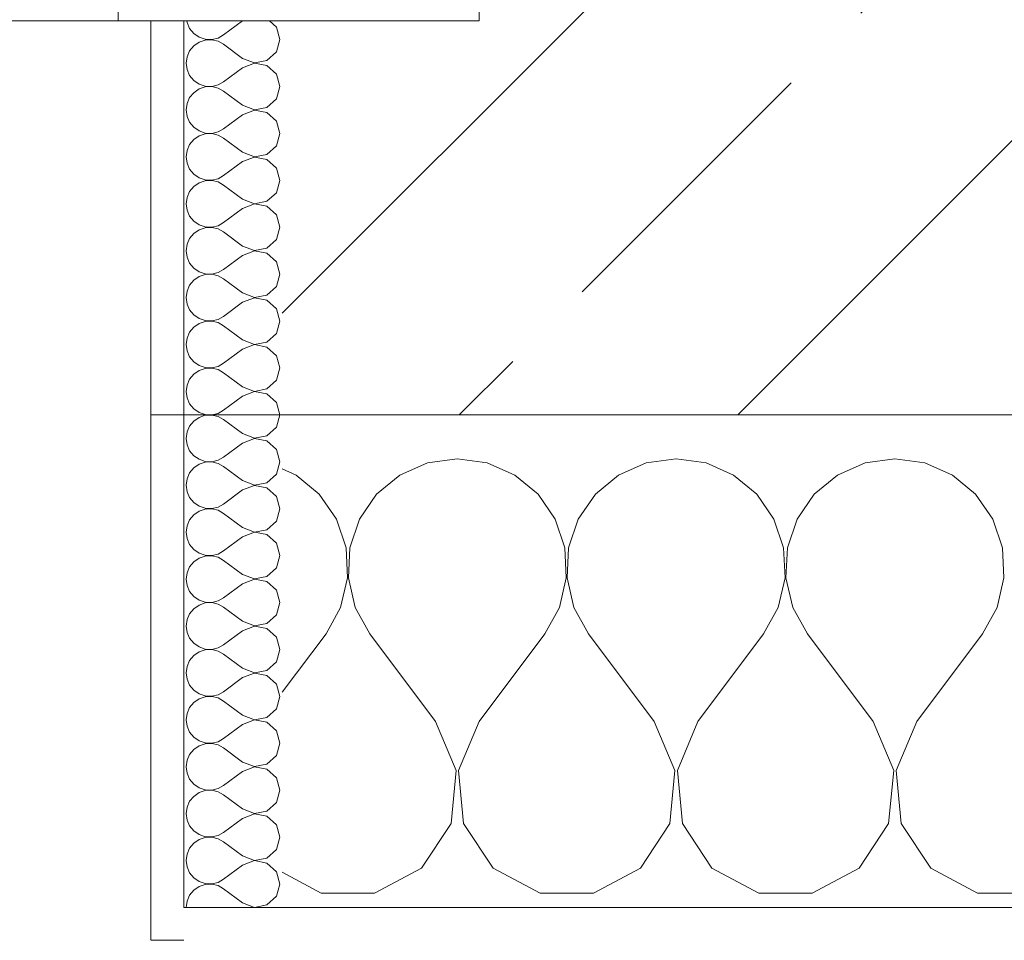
# Model space of a CAD drawing. Header units: metres. Extents: x -3.6 to 84.5, y -11 to 16.8.
# Tile 215 of 256: x 32.2 to 32.5, y -0.155 to 0.125. Entities that reach past the tile are written whole.
import ezdxf

# ---------------------------------------------------------------- set-up
doc = ezdxf.new("R2010")
doc.units = ezdxf.units.M
doc.header["$MEASUREMENT"] = 0
doc.linetypes.add('Wipeout_Contour', pattern=[1, 0, -1])
for name, color, linetype in [('152 - Bemaßung_ Beschriftung.Ausbau', 7, 'Continuous'), ('603 - Struktur.Bodenplatte_ Decke Roh', 7, 'Continuous'), ('604 - Struktur.Wand Aussen', 7, 'Continuous')]:
    doc.layers.add(name, color=color, linetype=linetype)
doc.styles.add('ERSTELLTER_STIL_2', font='txt')
doc.dimstyles.new('ERSTELLTER_STIL__1', dxfattribs={"dimtxt": 0.1, "dimasz": 0.0532, "dimexe": 0.18, "dimexo": 0.0625, "dimgap": 0, "dimtad": 1, "dimzin": 0, "dimdsep": 46, "dimtxsty": 'ERSTELLTER_STIL_2', "dimblk": 'ARROWHEAD_2', "dimblk1": 'ARROWHEAD_2', "dimblk2": 'ARROWHEAD_2', "dimcen": 0.09, "dimse1": 1, "dimse2": 1, "dimclrd": 7, "dimclre": 7, "dimclrt": 7, "dimazin": 0, "dimtfac": 1, "dimtdec": 4, "dimtmove": 0, "dimatfit": 3, "dimfxl": 1, "dimtolj": 1, "dimtzin": 0, "dimarcsym": 0})
doc.dimstyles.new('ERSTELLTER_STIL__3', dxfattribs={"dimtxt": 0.1, "dimasz": 0.0532, "dimexe": 0.18, "dimexo": 0.0625, "dimgap": 0, "dimtad": 1, "dimtih": 1, "dimtoh": 1, "dimzin": 0, "dimdsep": 46, "dimtxsty": 'ERSTELLTER_STIL_2', "dimblk": 'ARROWHEAD_2', "dimblk1": 'ARROWHEAD_2', "dimblk2": 'ARROWHEAD_2', "dimcen": 0.09, "dimse1": 1, "dimse2": 1, "dimclrd": 7, "dimclre": 7, "dimclrt": 7, "dimazin": 0, "dimtfac": 1, "dimtdec": 4, "dimtmove": 0, "dimatfit": 3, "dimfxl": 1, "dimtolj": 1, "dimtzin": 0, "dimarcsym": 0})
pattern_1 = [(0, (0, 0), (0, 0.08660254), [0, -0.05]), (0, (0.025, 0.0433), (0, 0.08660254), [0, -0.05])]

# ---------------------------------------------------------------- blocks, each defined once
blk = doc.blocks.new('*X94')
at = {"layer": '604 - Struktur.Wand Aussen', "color": 7, "linetype": 'Continuous', "lineweight": 5}
for p, q in [((32.33333, -0.00833), (32.32422, -0.0096)), ((32.34244, -0.0096), (32.33333, -0.00833)), ((32.4, -0.00833), (32.39089, -0.0096)), ((32.40911, -0.0096), (32.4, -0.00833)), ((32.46667, -0.00833), (32.45756, -0.0096)), ((32.47578, -0.0096), (32.46667, -0.00833)), ((32.28419, -0.01331), (32.28, -0.01146)), ((32.32422, -0.0096), (32.31581, -0.01331)), ((32.35086, -0.01331), (32.34244, -0.0096)), ((32.39089, -0.0096), (32.38248, -0.01331)), ((32.41752, -0.01331), (32.40911, -0.0096)), ((32.45756, -0.0096), (32.44914, -0.01331)), ((32.48419, -0.01331), (32.47578, -0.0096)), ((32.29127, -0.01918), (32.28419, -0.01331)), ((32.31581, -0.01331), (32.30873, -0.01918)), ((32.35794, -0.01918), (32.35086, -0.01331)), ((32.38248, -0.01331), (32.37539, -0.01918)), ((32.42461, -0.01918), (32.41752, -0.01331)), ((32.44914, -0.01331), (32.44206, -0.01918)), ((32.49127, -0.01918), (32.48419, -0.01331)), ((32.29648, -0.02676), (32.29127, -0.01918)), ((32.30873, -0.01918), (32.30352, -0.02676)), ((32.36315, -0.02676), (32.35794, -0.01918)), ((32.37539, -0.01918), (32.37019, -0.02676)), ((32.42981, -0.02676), (32.42461, -0.01918)), ((32.44206, -0.01918), (32.43685, -0.02676)), ((32.49648, -0.02676), (32.49127, -0.01918)), ((32.29942, -0.03547), (32.29648, -0.02676)), ((32.30352, -0.02676), (32.30058, -0.03547)), ((32.36609, -0.03547), (32.36315, -0.02676)), ((32.37019, -0.02676), (32.36725, -0.03547)), ((32.43275, -0.03547), (32.42981, -0.02676)), ((32.43685, -0.02676), (32.43391, -0.03547)), ((32.49942, -0.03547), (32.49648, -0.02676)), ((32.29987, -0.04466), (32.29942, -0.03547)), ((32.30058, -0.03547), (32.30013, -0.04466)), ((32.36653, -0.04466), (32.36609, -0.03547)), ((32.36725, -0.03547), (32.3668, -0.04466)), ((32.4332, -0.04466), (32.43275, -0.03547)), ((32.43391, -0.03547), (32.43347, -0.04466)), ((32.49987, -0.04466), (32.49942, -0.03547)), ((32.29778, -0.05362), (32.29987, -0.04466)), ((32.30013, -0.04466), (32.30222, -0.05362)), ((32.36445, -0.05362), (32.36653, -0.04466)), ((32.3668, -0.04466), (32.36888, -0.05362)), ((32.43112, -0.05362), (32.4332, -0.04466)), ((32.43347, -0.04466), (32.43555, -0.05362)), ((32.49778, -0.05362), (32.49987, -0.04466)), ((32.29333, -0.06167), (32.29778, -0.05362)), ((32.30222, -0.05362), (32.30667, -0.06167)), ((32.36, -0.06167), (32.36445, -0.05362)), ((32.36888, -0.05362), (32.37333, -0.06167)), ((32.42667, -0.06167), (32.43112, -0.05362)), ((32.43555, -0.05362), (32.44, -0.06167)), ((32.49333, -0.06167), (32.49778, -0.05362)), ((32.28, -0.07944), (32.29333, -0.06167)), ((32.32667, -0.08833), (32.30667, -0.06167)), ((32.34, -0.08833), (32.36, -0.06167)), ((32.39333, -0.08833), (32.37333, -0.06167)), ((32.40667, -0.08833), (32.42667, -0.06167)), ((32.46, -0.08833), (32.44, -0.06167)), ((32.47333, -0.08833), (32.49333, -0.06167)), ((32.33295, -0.1033), (32.32667, -0.08833)), ((32.34, -0.08833), (32.33371, -0.1033)), ((32.39962, -0.1033), (32.39333, -0.08833)), ((32.40667, -0.08833), (32.40038, -0.1033)), ((32.46629, -0.1033), (32.46, -0.08833)), ((32.47333, -0.08833), (32.46705, -0.1033)), ((32.33142, -0.11947), (32.33295, -0.1033)), ((32.33371, -0.1033), (32.33525, -0.11947)), ((32.39808, -0.11947), (32.39962, -0.1033)), ((32.40038, -0.1033), (32.40192, -0.11947)), ((32.46475, -0.11947), (32.46629, -0.1033)), ((32.46705, -0.1033), (32.46858, -0.11947)), ((32.32243, -0.13299), (32.33142, -0.11947)), ((32.33525, -0.11947), (32.34424, -0.13299)), ((32.3891, -0.13299), (32.39808, -0.11947)), ((32.40192, -0.11947), (32.4109, -0.13299)), ((32.45576, -0.13299), (32.46475, -0.11947)), ((32.46858, -0.11947), (32.47757, -0.13299)), ((32.28, -0.13429), (32.29188, -0.14066)), ((32.30812, -0.14066), (32.32243, -0.13299)), ((32.34424, -0.13299), (32.35855, -0.14066)), ((32.37479, -0.14066), (32.3891, -0.13299)), ((32.4109, -0.13299), (32.42521, -0.14066)), ((32.44145, -0.14066), (32.45576, -0.13299)), ((32.47757, -0.13299), (32.49188, -0.14066)), ((32.29188, -0.14066), (32.30812, -0.14066)), ((32.35855, -0.14066), (32.37479, -0.14066)), ((32.42521, -0.14066), (32.44145, -0.14066)), ((32.49188, -0.14066), (32.50812, -0.14066))]:
    blk.add_line(p, q, dxfattribs=at)
blk = doc.blocks.new('*X106')
at = {"layer": '604 - Struktur.Wand Aussen', "color": 7, "linetype": 'Continuous', "lineweight": 5}
for p, q in [((32.25091, 0.125), (32.25099, 0.12448)), ((32.25099, 0.12448), (32.25178, 0.12267)), ((32.26786, 0.125), (32.26214, 0.12071)), ((32.27822, 0.12304), (32.27608, 0.125)), ((32.27929, 0.11929), (32.27822, 0.12304)), ((32.25178, 0.12267), (32.25304, 0.12116)), ((32.25304, 0.12116), (32.25466, 0.12004)), ((32.25466, 0.12004), (32.25653, 0.11941)), ((32.26042, 0.11976), (32.26214, 0.12071)), ((32.25304, 0.11742), (32.25178, 0.1159)), ((32.25466, 0.11853), (32.25304, 0.11742)), ((32.25653, 0.11916), (32.25466, 0.11853)), ((32.25653, 0.11941), (32.2585, 0.11931)), ((32.2585, 0.11926), (32.25653, 0.11916)), ((32.2585, 0.11931), (32.26042, 0.11976)), ((32.26042, 0.11881), (32.2585, 0.11926)), ((32.26214, 0.11786), (32.26042, 0.11881)), ((32.26786, 0.11357), (32.26214, 0.11786)), ((32.27822, 0.11553), (32.27929, 0.11929)), ((32.25099, 0.11409), (32.25071, 0.11214)), ((32.25178, 0.1159), (32.25099, 0.11409)), ((32.27534, 0.1129), (32.27822, 0.11553)), ((32.25071, 0.11214), (32.25099, 0.11019)), ((32.26786, 0.11357), (32.2715, 0.11217)), ((32.2715, 0.11211), (32.26786, 0.11071)), ((32.2715, 0.11217), (32.27534, 0.1129)), ((32.27534, 0.11139), (32.2715, 0.11211)), ((32.27822, 0.10876), (32.27534, 0.11139)), ((32.25099, 0.11019), (32.25178, 0.10839)), ((32.25178, 0.10839), (32.25304, 0.10687)), ((32.26786, 0.11071), (32.26214, 0.10643)), ((32.27929, 0.105), (32.27822, 0.10876)), ((32.25304, 0.10687), (32.25466, 0.10575)), ((32.25466, 0.10575), (32.25653, 0.10512)), ((32.25653, 0.10512), (32.2585, 0.10503)), ((32.2585, 0.10503), (32.26042, 0.10547)), ((32.26042, 0.10547), (32.26214, 0.10643)), ((32.25304, 0.10313), (32.25178, 0.10161)), ((32.25466, 0.10425), (32.25304, 0.10313)), ((32.25653, 0.10488), (32.25466, 0.10425)), ((32.2585, 0.10497), (32.25653, 0.10488)), ((32.26042, 0.10453), (32.2585, 0.10497)), ((32.26214, 0.10357), (32.26042, 0.10453)), ((32.26786, 0.09929), (32.26214, 0.10357)), ((32.27822, 0.10124), (32.27929, 0.105)), ((32.25099, 0.09981), (32.25071, 0.09786)), ((32.25178, 0.10161), (32.25099, 0.09981)), ((32.26786, 0.09929), (32.2715, 0.09789)), ((32.27534, 0.09861), (32.27822, 0.10124)), ((32.25071, 0.09786), (32.25099, 0.09591)), ((32.26786, 0.09643), (32.26214, 0.09214)), ((32.2715, 0.09783), (32.26786, 0.09643)), ((32.2715, 0.09789), (32.27534, 0.09861)), ((32.27534, 0.0971), (32.2715, 0.09783)), ((32.27822, 0.09447), (32.27534, 0.0971)), ((32.25099, 0.09591), (32.25178, 0.0941)), ((32.25178, 0.0941), (32.25304, 0.09258)), ((32.27929, 0.09071), (32.27822, 0.09447)), ((32.25304, 0.09258), (32.25466, 0.09147)), ((32.25466, 0.09147), (32.25653, 0.09084)), ((32.25653, 0.09059), (32.25466, 0.08996)), ((32.25653, 0.09084), (32.2585, 0.09074)), ((32.2585, 0.09069), (32.25653, 0.09059)), ((32.2585, 0.09074), (32.26042, 0.09119)), ((32.26042, 0.09024), (32.2585, 0.09069)), ((32.26042, 0.09119), (32.26214, 0.09214)), ((32.26214, 0.08929), (32.26042, 0.09024)), ((32.27822, 0.08696), (32.27929, 0.09071)), ((32.25178, 0.08733), (32.25099, 0.08552)), ((32.25304, 0.08884), (32.25178, 0.08733)), ((32.25466, 0.08996), (32.25304, 0.08884)), ((32.26786, 0.085), (32.26214, 0.08929)), ((32.25099, 0.08552), (32.25071, 0.08357)), ((32.26786, 0.085), (32.2715, 0.0836)), ((32.2715, 0.0836), (32.27534, 0.08433)), ((32.27534, 0.08433), (32.27822, 0.08696)), ((32.25071, 0.08357), (32.25099, 0.08162)), ((32.25099, 0.08162), (32.25178, 0.07982)), ((32.26786, 0.08214), (32.26214, 0.07786)), ((32.2715, 0.08354), (32.26786, 0.08214)), ((32.27534, 0.08282), (32.2715, 0.08354)), ((32.27822, 0.08018), (32.27534, 0.08282)), ((32.25178, 0.07982), (32.25304, 0.0783)), ((32.25304, 0.0783), (32.25466, 0.07718)), ((32.27929, 0.07643), (32.27822, 0.08018)), ((32.25466, 0.07567), (32.25304, 0.07456)), ((32.25466, 0.07718), (32.25653, 0.07655)), ((32.25653, 0.0763), (32.25466, 0.07567)), ((32.25653, 0.07655), (32.2585, 0.07646)), ((32.2585, 0.0764), (32.25653, 0.0763)), ((32.2585, 0.07646), (32.26042, 0.0769)), ((32.26042, 0.07595), (32.2585, 0.0764)), ((32.26042, 0.0769), (32.26214, 0.07786)), ((32.26214, 0.075), (32.26042, 0.07595)), ((32.27822, 0.07267), (32.27929, 0.07643)), ((32.25178, 0.07304), (32.25099, 0.07124)), ((32.25304, 0.07456), (32.25178, 0.07304)), ((32.26786, 0.07071), (32.26214, 0.075)), ((32.27534, 0.07004), (32.27822, 0.07267)), ((32.25099, 0.07124), (32.25071, 0.06929)), ((32.25071, 0.06929), (32.25099, 0.06733)), ((32.26786, 0.07071), (32.2715, 0.06931)), ((32.2715, 0.06926), (32.26786, 0.06786)), ((32.2715, 0.06931), (32.27534, 0.07004)), ((32.27534, 0.06853), (32.2715, 0.06926)), ((32.25099, 0.06733), (32.25178, 0.06553)), ((32.26786, 0.06786), (32.26214, 0.06357)), ((32.27822, 0.0659), (32.27534, 0.06853)), ((32.25178, 0.06553), (32.25304, 0.06401)), ((32.25304, 0.06401), (32.25466, 0.0629)), ((32.26042, 0.06262), (32.26214, 0.06357)), ((32.27929, 0.06214), (32.27822, 0.0659)), ((32.25304, 0.06027), (32.25178, 0.05876)), ((32.25466, 0.06139), (32.25304, 0.06027)), ((32.25466, 0.0629), (32.25653, 0.06227)), ((32.25653, 0.06202), (32.25466, 0.06139)), ((32.25653, 0.06227), (32.2585, 0.06217)), ((32.2585, 0.06211), (32.25653, 0.06202)), ((32.2585, 0.06217), (32.26042, 0.06262)), ((32.26042, 0.06167), (32.2585, 0.06211)), ((32.26214, 0.06071), (32.26042, 0.06167)), ((32.26786, 0.05643), (32.26214, 0.06071)), ((32.27822, 0.05839), (32.27929, 0.06214)), ((32.25178, 0.05876), (32.25099, 0.05695)), ((32.27534, 0.05575), (32.27822, 0.05839)), ((32.25099, 0.05695), (32.25071, 0.055)), ((32.25071, 0.055), (32.25099, 0.05305)), ((32.26786, 0.05643), (32.2715, 0.05503)), ((32.2715, 0.05497), (32.26786, 0.05357)), ((32.2715, 0.05503), (32.27534, 0.05575)), ((32.27534, 0.05425), (32.2715, 0.05497)), ((32.27822, 0.05161), (32.27534, 0.05425)), ((32.25099, 0.05305), (32.25178, 0.05124)), ((32.25178, 0.05124), (32.25304, 0.04973)), ((32.26786, 0.05357), (32.26214, 0.04929)), ((32.27929, 0.04786), (32.27822, 0.05161)), ((32.25304, 0.04973), (32.25466, 0.04861)), ((32.25466, 0.04861), (32.25653, 0.04798)), ((32.2585, 0.04789), (32.26042, 0.04833)), ((32.26042, 0.04833), (32.26214, 0.04929)), ((32.25304, 0.04599), (32.25178, 0.04447)), ((32.25466, 0.0471), (32.25304, 0.04599)), ((32.25653, 0.04773), (32.25466, 0.0471)), ((32.25653, 0.04798), (32.2585, 0.04789)), ((32.2585, 0.04783), (32.25653, 0.04773)), ((32.26042, 0.04738), (32.2585, 0.04783)), ((32.26214, 0.04643), (32.26042, 0.04738)), ((32.26786, 0.04214), (32.26214, 0.04643)), ((32.27822, 0.0441), (32.27929, 0.04786)), ((32.25099, 0.04267), (32.25071, 0.04071)), ((32.25178, 0.04447), (32.25099, 0.04267)), ((32.26786, 0.04214), (32.2715, 0.04074)), ((32.27534, 0.04147), (32.27822, 0.0441)), ((32.25071, 0.04071), (32.25099, 0.03876)), ((32.26786, 0.03929), (32.26214, 0.035)), ((32.2715, 0.04069), (32.26786, 0.03929)), ((32.2715, 0.04074), (32.27534, 0.04147)), ((32.27534, 0.03996), (32.2715, 0.04069)), ((32.27822, 0.03733), (32.27534, 0.03996)), ((32.25099, 0.03876), (32.25178, 0.03696)), ((32.25178, 0.03696), (32.25304, 0.03544)), ((32.27929, 0.03357), (32.27822, 0.03733)), ((32.25304, 0.03544), (32.25466, 0.03433)), ((32.25466, 0.03433), (32.25653, 0.0337)), ((32.25653, 0.03345), (32.25466, 0.03282)), ((32.25653, 0.0337), (32.2585, 0.0336)), ((32.2585, 0.03354), (32.25653, 0.03345)), ((32.2585, 0.0336), (32.26042, 0.03405)), ((32.26042, 0.0331), (32.2585, 0.03354)), ((32.26042, 0.03405), (32.26214, 0.035)), ((32.26214, 0.03214), (32.26042, 0.0331)), ((32.27822, 0.02982), (32.27929, 0.03357)), ((32.25178, 0.03018), (32.25099, 0.02838)), ((32.25304, 0.0317), (32.25178, 0.03018)), ((32.25466, 0.03282), (32.25304, 0.0317)), ((32.26786, 0.02786), (32.26214, 0.03214)), ((32.25099, 0.02838), (32.25071, 0.02643)), ((32.26786, 0.02786), (32.2715, 0.02646)), ((32.2715, 0.02646), (32.27534, 0.02718)), ((32.27534, 0.02718), (32.27822, 0.02982)), ((32.25071, 0.02643), (32.25099, 0.02448)), ((32.25099, 0.02448), (32.25178, 0.02267)), ((32.26786, 0.025), (32.26214, 0.02071)), ((32.2715, 0.0264), (32.26786, 0.025)), ((32.27534, 0.02567), (32.2715, 0.0264)), ((32.27822, 0.02304), (32.27534, 0.02567)), ((32.25178, 0.02267), (32.25304, 0.02116)), ((32.25304, 0.02116), (32.25466, 0.02004)), ((32.27929, 0.01929), (32.27822, 0.02304)), ((32.25466, 0.01853), (32.25304, 0.01742)), ((32.25466, 0.02004), (32.25653, 0.01941)), ((32.25653, 0.01916), (32.25466, 0.01853)), ((32.25653, 0.01941), (32.2585, 0.01931)), ((32.2585, 0.01926), (32.25653, 0.01916)), ((32.2585, 0.01931), (32.26042, 0.01976)), ((32.26042, 0.01881), (32.2585, 0.01926)), ((32.26042, 0.01976), (32.26214, 0.02071)), ((32.26214, 0.01786), (32.26042, 0.01881)), ((32.27822, 0.01553), (32.27929, 0.01929)), ((32.25178, 0.0159), (32.25099, 0.01409)), ((32.25304, 0.01742), (32.25178, 0.0159)), ((32.26786, 0.01357), (32.26214, 0.01786)), ((32.27534, 0.0129), (32.27822, 0.01553)), ((32.25099, 0.01409), (32.25071, 0.01214)), ((32.25071, 0.01214), (32.25099, 0.01019)), ((32.26786, 0.01357), (32.2715, 0.01217)), ((32.2715, 0.01211), (32.26786, 0.01071)), ((32.2715, 0.01217), (32.27534, 0.0129)), ((32.27534, 0.01139), (32.2715, 0.01211)), ((32.25099, 0.01019), (32.25178, 0.00839)), ((32.26786, 0.01071), (32.26214, 0.00643)), ((32.27822, 0.00876), (32.27534, 0.01139)), ((32.25178, 0.00839), (32.25304, 0.00687)), ((32.25304, 0.00687), (32.25466, 0.00575)), ((32.26042, 0.00547), (32.26214, 0.00643)), ((32.27929, 0.005), (32.27822, 0.00876)), ((32.25304, 0.00313), (32.25178, 0.00161)), ((32.25466, 0.00425), (32.25304, 0.00313)), ((32.25466, 0.00575), (32.25653, 0.00512)), ((32.25653, 0.00488), (32.25466, 0.00425)), ((32.25653, 0.00512), (32.2585, 0.00503)), ((32.2585, 0.00497), (32.25653, 0.00488)), ((32.2585, 0.00503), (32.26042, 0.00547)), ((32.26042, 0.00453), (32.2585, 0.00497)), ((32.26214, 0.00357), (32.26042, 0.00453)), ((32.26786, -0.00071), (32.26214, 0.00357)), ((32.27822, 0.00124), (32.27929, 0.005)), ((32.25178, 0.00161), (32.25099, -0.00019)), ((32.27534, -0.00139), (32.27822, 0.00124)), ((32.25099, -0.00019), (32.25071, -0.00214)), ((32.25071, -0.00214), (32.25099, -0.00409)), ((32.26786, -0.00071), (32.2715, -0.00211)), ((32.2715, -0.00217), (32.26786, -0.00357)), ((32.2715, -0.00211), (32.27534, -0.00139)), ((32.27534, -0.0029), (32.2715, -0.00217)), ((32.27822, -0.00553), (32.27534, -0.0029)), ((32.25099, -0.00409), (32.25178, -0.0059)), ((32.25178, -0.0059), (32.25304, -0.00742)), ((32.26786, -0.00357), (32.26214, -0.00786)), ((32.27929, -0.00929), (32.27822, -0.00553)), ((32.25304, -0.00742), (32.25466, -0.00853)), ((32.25466, -0.00853), (32.25653, -0.00916)), ((32.2585, -0.00926), (32.26042, -0.00881)), ((32.26042, -0.00881), (32.26214, -0.00786)), ((32.25304, -0.01116), (32.25178, -0.01267)), ((32.25466, -0.01004), (32.25304, -0.01116)), ((32.25653, -0.00941), (32.25466, -0.01004)), ((32.25653, -0.00916), (32.2585, -0.00926)), ((32.2585, -0.00931), (32.25653, -0.00941)), ((32.26042, -0.00976), (32.2585, -0.00931)), ((32.26214, -0.01071), (32.26042, -0.00976)), ((32.26786, -0.015), (32.26214, -0.01071)), ((32.27822, -0.01304), (32.27929, -0.00929)), ((32.25099, -0.01448), (32.25071, -0.01643)), ((32.25178, -0.01267), (32.25099, -0.01448)), ((32.26786, -0.015), (32.2715, -0.0164)), ((32.27534, -0.01567), (32.27822, -0.01304)), ((32.25071, -0.01643), (32.25099, -0.01838)), ((32.26786, -0.01786), (32.26214, -0.02214)), ((32.2715, -0.01646), (32.26786, -0.01786)), ((32.2715, -0.0164), (32.27534, -0.01567)), ((32.27534, -0.01718), (32.2715, -0.01646)), ((32.27822, -0.01982), (32.27534, -0.01718)), ((32.25099, -0.01838), (32.25178, -0.02018)), ((32.25178, -0.02018), (32.25304, -0.0217)), ((32.27929, -0.02357), (32.27822, -0.01982)), ((32.25304, -0.0217), (32.25466, -0.02282)), ((32.25466, -0.02282), (32.25653, -0.02345)), ((32.25653, -0.0237), (32.25466, -0.02433)), ((32.25653, -0.02345), (32.2585, -0.02354)), ((32.2585, -0.0236), (32.25653, -0.0237)), ((32.2585, -0.02354), (32.26042, -0.0231)), ((32.26042, -0.02405), (32.2585, -0.0236)), ((32.26042, -0.0231), (32.26214, -0.02214)), ((32.27822, -0.02733), (32.27929, -0.02357)), ((32.25178, -0.02696), (32.25099, -0.02876)), ((32.25304, -0.02544), (32.25178, -0.02696)), ((32.25466, -0.02433), (32.25304, -0.02544)), ((32.26214, -0.025), (32.26042, -0.02405)), ((32.26786, -0.02929), (32.26214, -0.025)), ((32.25099, -0.02876), (32.25071, -0.03071)), ((32.26786, -0.02929), (32.2715, -0.03069)), ((32.2715, -0.03069), (32.27534, -0.02996)), ((32.27534, -0.02996), (32.27822, -0.02733)), ((32.25071, -0.03071), (32.25099, -0.03267)), ((32.25099, -0.03267), (32.25178, -0.03447)), ((32.26786, -0.03214), (32.26214, -0.03643)), ((32.2715, -0.03074), (32.26786, -0.03214)), ((32.27534, -0.03147), (32.2715, -0.03074)), ((32.27822, -0.0341), (32.27534, -0.03147)), ((32.25178, -0.03447), (32.25304, -0.03599)), ((32.25304, -0.03599), (32.25466, -0.0371)), ((32.27929, -0.03786), (32.27822, -0.0341)), ((32.25466, -0.03861), (32.25304, -0.03973)), ((32.25466, -0.0371), (32.25653, -0.03773)), ((32.25653, -0.03798), (32.25466, -0.03861)), ((32.25653, -0.03773), (32.2585, -0.03783)), ((32.2585, -0.03789), (32.25653, -0.03798)), ((32.2585, -0.03783), (32.26042, -0.03738)), ((32.26042, -0.03833), (32.2585, -0.03789)), ((32.26042, -0.03738), (32.26214, -0.03643)), ((32.26214, -0.03929), (32.26042, -0.03833)), ((32.27822, -0.04161), (32.27929, -0.03786)), ((32.25178, -0.04124), (32.25099, -0.04305)), ((32.25304, -0.03973), (32.25178, -0.04124)), ((32.26786, -0.04357), (32.26214, -0.03929)), ((32.27534, -0.04425), (32.27822, -0.04161)), ((32.25099, -0.04305), (32.25071, -0.045)), ((32.25071, -0.045), (32.25099, -0.04695)), ((32.26786, -0.04357), (32.2715, -0.04497)), ((32.2715, -0.04497), (32.27534, -0.04425)), ((32.25099, -0.04695), (32.25178, -0.04876)), ((32.26786, -0.04643), (32.26214, -0.05071)), ((32.2715, -0.04503), (32.26786, -0.04643)), ((32.27534, -0.04575), (32.2715, -0.04503)), ((32.27822, -0.04839), (32.27534, -0.04575)), ((32.25178, -0.04876), (32.25304, -0.05027)), ((32.25304, -0.05027), (32.25466, -0.05139)), ((32.26042, -0.05167), (32.26214, -0.05071)), ((32.27929, -0.05214), (32.27822, -0.04839)), ((32.25466, -0.0529), (32.25304, -0.05401)), ((32.25466, -0.05139), (32.25653, -0.05202)), ((32.25653, -0.05227), (32.25466, -0.0529)), ((32.25653, -0.05202), (32.2585, -0.05211)), ((32.2585, -0.05217), (32.25653, -0.05227)), ((32.2585, -0.05211), (32.26042, -0.05167)), ((32.26042, -0.05262), (32.2585, -0.05217)), ((32.26214, -0.05357), (32.26042, -0.05262)), ((32.26786, -0.05786), (32.26214, -0.05357)), ((32.27822, -0.0559), (32.27929, -0.05214)), ((32.25178, -0.05553), (32.25099, -0.05733)), ((32.25304, -0.05401), (32.25178, -0.05553)), ((32.27534, -0.05853), (32.27822, -0.0559)), ((32.25099, -0.05733), (32.25071, -0.05929)), ((32.25071, -0.05929), (32.25099, -0.06124)), ((32.26786, -0.05786), (32.2715, -0.05926)), ((32.2715, -0.05931), (32.26786, -0.06071)), ((32.2715, -0.05926), (32.27534, -0.05853)), ((32.27534, -0.06004), (32.2715, -0.05931)), ((32.25099, -0.06124), (32.25178, -0.06304)), ((32.26786, -0.06071), (32.26214, -0.065)), ((32.27822, -0.06267), (32.27534, -0.06004)), ((32.27929, -0.06643), (32.27822, -0.06267)), ((32.25178, -0.06304), (32.25304, -0.06456)), ((32.25304, -0.06456), (32.25466, -0.06567)), ((32.25466, -0.06567), (32.25653, -0.0663)), ((32.2585, -0.0664), (32.26042, -0.06595)), ((32.26042, -0.06595), (32.26214, -0.065)), ((32.25304, -0.0683), (32.25178, -0.06982)), ((32.25466, -0.06718), (32.25304, -0.0683)), ((32.25653, -0.06655), (32.25466, -0.06718)), ((32.25653, -0.0663), (32.2585, -0.0664)), ((32.2585, -0.06646), (32.25653, -0.06655)), ((32.26042, -0.0669), (32.2585, -0.06646)), ((32.26214, -0.06786), (32.26042, -0.0669)), ((32.26786, -0.07214), (32.26214, -0.06786)), ((32.27822, -0.07018), (32.27929, -0.06643)), ((32.25099, -0.07162), (32.25071, -0.07357)), ((32.25178, -0.06982), (32.25099, -0.07162)), ((32.27534, -0.07282), (32.27822, -0.07018)), ((32.25071, -0.07357), (32.25099, -0.07552)), ((32.26786, -0.075), (32.26214, -0.07929)), ((32.26786, -0.07214), (32.2715, -0.07354)), ((32.2715, -0.0736), (32.26786, -0.075)), ((32.2715, -0.07354), (32.27534, -0.07282)), ((32.27534, -0.07433), (32.2715, -0.0736)), ((32.27822, -0.07696), (32.27534, -0.07433)), ((32.25099, -0.07552), (32.25178, -0.07733)), ((32.25178, -0.07733), (32.25304, -0.07884)), ((32.27929, -0.08071), (32.27822, -0.07696)), ((32.25304, -0.07884), (32.25466, -0.07996)), ((32.25466, -0.07996), (32.25653, -0.08059)), ((32.25653, -0.08084), (32.25466, -0.08147)), ((32.25653, -0.08059), (32.2585, -0.08069)), ((32.2585, -0.08074), (32.25653, -0.08084)), ((32.2585, -0.08069), (32.26042, -0.08024)), ((32.26042, -0.08119), (32.2585, -0.08074)), ((32.26042, -0.08024), (32.26214, -0.07929)), ((32.27822, -0.08447), (32.27929, -0.08071)), ((32.25304, -0.08258), (32.25178, -0.0841)), ((32.25466, -0.08147), (32.25304, -0.08258)), ((32.26214, -0.08214), (32.26042, -0.08119)), ((32.26786, -0.08643), (32.26214, -0.08214)), ((32.25099, -0.08591), (32.25071, -0.08786)), ((32.25178, -0.0841), (32.25099, -0.08591)), ((32.26786, -0.08643), (32.2715, -0.08783)), ((32.27534, -0.0871), (32.27822, -0.08447)), ((32.25071, -0.08786), (32.25099, -0.08981)), ((32.25099, -0.08981), (32.25178, -0.09161)), ((32.26786, -0.08929), (32.26214, -0.09357)), ((32.2715, -0.08789), (32.26786, -0.08929)), ((32.2715, -0.08783), (32.27534, -0.0871)), ((32.27534, -0.08861), (32.2715, -0.08789)), ((32.27822, -0.09124), (32.27534, -0.08861)), ((32.25178, -0.09161), (32.25304, -0.09313)), ((32.27929, -0.095), (32.27822, -0.09124)), ((32.25304, -0.09313), (32.25466, -0.09425)), ((32.25466, -0.09575), (32.25304, -0.09687)), ((32.25466, -0.09425), (32.25653, -0.09488)), ((32.25653, -0.09512), (32.25466, -0.09575)), ((32.25653, -0.09488), (32.2585, -0.09497)), ((32.2585, -0.09503), (32.25653, -0.09512)), ((32.2585, -0.09497), (32.26042, -0.09453)), ((32.26042, -0.09547), (32.2585, -0.09503)), ((32.26042, -0.09453), (32.26214, -0.09357)), ((32.26214, -0.09643), (32.26042, -0.09547)), ((32.27822, -0.09876), (32.27929, -0.095)), ((32.25178, -0.09839), (32.25099, -0.10019)), ((32.25304, -0.09687), (32.25178, -0.09839)), ((32.26786, -0.10071), (32.26214, -0.09643)), ((32.27534, -0.10139), (32.27822, -0.09876)), ((32.25099, -0.10019), (32.25071, -0.10214)), ((32.26786, -0.10071), (32.2715, -0.10211)), ((32.2715, -0.10211), (32.27534, -0.10139)), ((32.25071, -0.10214), (32.25099, -0.10409)), ((32.25099, -0.10409), (32.25178, -0.1059)), ((32.26786, -0.10357), (32.26214, -0.10786)), ((32.2715, -0.10217), (32.26786, -0.10357)), ((32.27534, -0.1029), (32.2715, -0.10217)), ((32.27822, -0.10553), (32.27534, -0.1029)), ((32.25178, -0.1059), (32.25304, -0.10742)), ((32.25304, -0.10742), (32.25466, -0.10853)), ((32.26042, -0.10881), (32.26214, -0.10786)), ((32.27929, -0.10929), (32.27822, -0.10553)), ((32.25466, -0.11004), (32.25304, -0.11116)), ((32.25466, -0.10853), (32.25653, -0.10916)), ((32.25653, -0.10941), (32.25466, -0.11004)), ((32.25653, -0.10916), (32.2585, -0.10926)), ((32.2585, -0.10931), (32.25653, -0.10941)), ((32.2585, -0.10926), (32.26042, -0.10881)), ((32.26042, -0.10976), (32.2585, -0.10931)), ((32.26214, -0.11071), (32.26042, -0.10976)), ((32.26786, -0.115), (32.26214, -0.11071)), ((32.27822, -0.11304), (32.27929, -0.10929)), ((32.25178, -0.11267), (32.25099, -0.11448)), ((32.25304, -0.11116), (32.25178, -0.11267)), ((32.27534, -0.11567), (32.27822, -0.11304)), ((32.25099, -0.11448), (32.25071, -0.11643)), ((32.25071, -0.11643), (32.25099, -0.11838)), ((32.26786, -0.115), (32.2715, -0.1164)), ((32.2715, -0.11646), (32.26786, -0.11786)), ((32.2715, -0.1164), (32.27534, -0.11567)), ((32.27534, -0.11718), (32.2715, -0.11646)), ((32.25099, -0.11838), (32.25178, -0.12018)), ((32.26786, -0.11786), (32.26214, -0.12214)), ((32.27822, -0.11982), (32.27534, -0.11718)), ((32.27929, -0.12357), (32.27822, -0.11982)), ((32.25178, -0.12018), (32.25304, -0.1217)), ((32.25304, -0.1217), (32.25466, -0.12282)), ((32.25466, -0.12282), (32.25653, -0.12345)), ((32.26042, -0.1231), (32.26214, -0.12214)), ((32.25304, -0.12544), (32.25178, -0.12696)), ((32.25466, -0.12433), (32.25304, -0.12544)), ((32.25653, -0.1237), (32.25466, -0.12433)), ((32.25653, -0.12345), (32.2585, -0.12354)), ((32.2585, -0.1236), (32.25653, -0.1237)), ((32.2585, -0.12354), (32.26042, -0.1231)), ((32.26042, -0.12405), (32.2585, -0.1236)), ((32.26214, -0.125), (32.26042, -0.12405)), ((32.26786, -0.12929), (32.26214, -0.125)), ((32.27822, -0.12733), (32.27929, -0.12357)), ((32.25099, -0.12876), (32.25071, -0.13071)), ((32.25178, -0.12696), (32.25099, -0.12876)), ((32.27534, -0.12996), (32.27822, -0.12733)), ((32.25071, -0.13071), (32.25099, -0.13267)), ((32.26786, -0.12929), (32.2715, -0.13069)), ((32.2715, -0.13074), (32.26786, -0.13214)), ((32.2715, -0.13069), (32.27534, -0.12996)), ((32.27534, -0.13147), (32.2715, -0.13074)), ((32.27822, -0.1341), (32.27534, -0.13147)), ((32.25099, -0.13267), (32.25178, -0.13447)), ((32.25178, -0.13447), (32.25304, -0.13599)), ((32.26786, -0.13214), (32.26214, -0.13643)), ((32.27929, -0.13786), (32.27822, -0.1341)), ((32.25304, -0.13599), (32.25466, -0.1371)), ((32.25466, -0.1371), (32.25653, -0.13773)), ((32.25653, -0.13798), (32.25466, -0.13861)), ((32.25653, -0.13773), (32.2585, -0.13783)), ((32.2585, -0.13789), (32.25653, -0.13798)), ((32.2585, -0.13783), (32.26042, -0.13738)), ((32.26042, -0.13833), (32.2585, -0.13789)), ((32.26042, -0.13738), (32.26214, -0.13643)), ((32.27822, -0.14161), (32.27929, -0.13786)), ((32.25304, -0.13973), (32.25178, -0.14124)), ((32.25466, -0.13861), (32.25304, -0.13973)), ((32.26214, -0.13929), (32.26042, -0.13833)), ((32.26786, -0.14357), (32.26214, -0.13929)), ((32.25099, -0.14305), (32.25071, -0.145)), ((32.25178, -0.14124), (32.25099, -0.14305)), ((32.26786, -0.14357), (32.2715, -0.14497)), ((32.27534, -0.14425), (32.27822, -0.14161)), ((32.2715, -0.14497), (32.27534, -0.14425))]:
    blk.add_line(p, q, dxfattribs=at)
blk = doc.blocks.new('*D263')
at = {"layer": '152 - Bemaßung_ Beschriftung.Ausbau', "color": 7, "linetype": 'Continuous', "lineweight": 5}
for p, q in [((29.94, -8.6375), (29.94, -8.5325)), ((29.96021, -8.55), (29.91979, -8.62)), ((32.36021, -8.55), (32.31979, -8.62)), ((28.74, -8.585), (29.94, -8.585)), ((29.94, -8.585), (32.34, -8.585))]:
    blk.add_line(p, q, dxfattribs=at)
at = {"layer": '152 - Bemaßung_ Beschriftung.Ausbau', "color": 7, "lineweight": 5, "char_height": 0.1, "attachment_point": 7, "style": 'ERSTELLTER_STIL_2'}
for s, insert in [('\\A1;{\\pql;\\fArial|b0|i0|c0|p38;2,40}', (31.00697, -8.565)), ('\\A1;{\\pql;\\fArial|b0|i0|c0|p38;2,01}', (31.00697, -8.705))]:
    blk.add_mtext(s, dxfattribs=dict(at, insert=insert))
blk = doc.blocks.new('ARROWHEAD_2')
at = {"color": 0, "linetype": 'Continuous', "lineweight": 0}
for p, q in [((-0.3781, -0.655), (0.3781, 0.655)), ((0, 0), (-1, 0))]:
    blk.add_line(p, q, dxfattribs=at)
blk = doc.blocks.new('*D264')
at = {"layer": '152 - Bemaßung_ Beschriftung.Ausbau', "color": 7, "linetype": 'Continuous', "lineweight": 5}
for p, q in [((32.34, -8.6375), (32.34, -8.5325)), ((32.36021, -8.55), (32.31979, -8.62)), ((33.56021, -8.55), (33.51979, -8.62)), ((29.94, -8.585), (32.34, -8.585)), ((32.34, -8.585), (33.54, -8.585))]:
    blk.add_line(p, q, dxfattribs=at)
at = {"layer": '152 - Bemaßung_ Beschriftung.Ausbau', "color": 7, "lineweight": 5, "insert": (32.80697, -8.565), "char_height": 0.1, "attachment_point": 7, "style": 'ERSTELLTER_STIL_2'}
blk.add_mtext('\\A1;{\\pql;\\fArial|b0|i0|c0|p38;1,20}', dxfattribs=at)
blk = doc.blocks.new('*D265')
at = {"layer": '152 - Bemaßung_ Beschriftung.Ausbau', "color": 7, "linetype": 'Continuous', "lineweight": 5}
for p, q in [((33.54, -8.6375), (33.54, -8.5325)), ((33.56021, -8.55), (33.51979, -8.62)), ((35.96021, -8.55), (35.91979, -8.62)), ((32.34, -8.585), (33.54, -8.585)), ((33.54, -8.585), (35.94, -8.585))]:
    blk.add_line(p, q, dxfattribs=at)
at = {"layer": '152 - Bemaßung_ Beschriftung.Ausbau', "color": 7, "lineweight": 5, "char_height": 0.1, "attachment_point": 7, "style": 'ERSTELLTER_STIL_2'}
for s, insert in [('\\A1;{\\pql;\\fArial|b0|i0|c0|p38;2,40}', (34.60697, -8.565)), ('\\A1;{\\pql;\\fArial|b0|i0|c0|p38;2,01}', (34.60697, -8.705))]:
    blk.add_mtext(s, dxfattribs=dict(at, insert=insert))
blk = doc.blocks.new('*D286')
at = {"layer": '152 - Bemaßung_ Beschriftung.Ausbau', "color": 7, "linetype": 'Continuous', "lineweight": 5}
for p, q in [((18.61003, -9.1375), (18.61003, -9.0325)), ((18.63023, -9.05), (18.58982, -9.12)), ((36.48021, -9.05), (36.43979, -9.12)), ((18.44503, -9.085), (18.61003, -9.085)), ((18.61003, -9.085), (36.46, -9.085))]:
    blk.add_line(p, q, dxfattribs=at)
at = {"layer": '152 - Bemaßung_ Beschriftung.Ausbau', "color": 7, "lineweight": 5, "char_height": 0.1, "attachment_point": 7, "style": 'ERSTELLTER_STIL_2'}
for s, insert in [('\\A1;{\\pql;\\fArial|b0|i0|c0|p38;17,85}', (27.28816, -9.065)), ('\\A1;{\\pql;\\fArial|b0|i0|c0|p38;14}', (36.288, -9.065))]:
    blk.add_mtext(s, dxfattribs=dict(at, insert=insert))
blk = doc.blocks.new('*D287')
at = {"layer": '152 - Bemaßung_ Beschriftung.Ausbau', "color": 7, "linetype": 'Continuous', "lineweight": 5}
for p, q in [((36.46, -9.1375), (36.46, -9.0325)), ((36.48021, -9.05), (36.43979, -9.12)), ((36.62021, -9.05), (36.57979, -9.12)), ((18.61003, -9.085), (36.46, -9.085)), ((36.46, -9.085), (36.6, -9.085))]:
    blk.add_line(p, q, dxfattribs=at)
blk = doc.blocks.new('*D480')
at = {"layer": '152 - Bemaßung_ Beschriftung.Ausbau', "color": 7, "linetype": 'Continuous', "lineweight": 5}
for p, q in [((-0.165, -10.1375), (-0.165, -10.0325)), ((-0.14479, -10.05), (-0.18521, -10.12)), ((43.76021, -10.05), (43.71979, -10.12)), ((-0.19923, -10.085), (-0.165, -10.085)), ((-0.165, -10.085), (43.74, -10.085))]:
    blk.add_line(p, q, dxfattribs=at)
at = {"layer": '152 - Bemaßung_ Beschriftung.Ausbau', "color": 7, "lineweight": 5, "char_height": 0.1, "attachment_point": 7, "style": 'ERSTELLTER_STIL_2'}
for s, insert in [('\\A1;{\\pql;\\fArial|b0|i0|c0|p38;43,90\\fArial|b0|i0|c0|p38;\\A1{\\H.66x;\\S5^  ;}}', (21.5156, -10.08441)), ('\\A1;{\\pql;\\fArial|b0|i0|c0|p38;15}', (43.568, -10.065))]:
    blk.add_mtext(s, dxfattribs=dict(at, insert=insert))
blk = doc.blocks.new('*D510')
at = {"layer": '152 - Bemaßung_ Beschriftung.Ausbau', "color": 7, "linetype": 'Continuous', "lineweight": 5}
for p, q in [((29.47999, -9.6375), (29.47999, -9.5325)), ((29.5002, -9.55), (29.45978, -9.62)), ((32.8002, -9.55), (32.75978, -9.62)), ((29.17999, -9.585), (29.47999, -9.585)), ((29.47999, -9.585), (32.77999, -9.585))]:
    blk.add_line(p, q, dxfattribs=at)
at = {"layer": '152 - Bemaßung_ Beschriftung.Ausbau', "color": 7, "lineweight": 5, "insert": (30.99696, -9.565), "char_height": 0.1, "attachment_point": 7, "style": 'ERSTELLTER_STIL_2'}
blk.add_mtext('\\A1;{\\pql;\\fArial|b0|i0|c0|p38;3,30}', dxfattribs=at)
blk = doc.blocks.new('*D511')
at = {"layer": '152 - Bemaßung_ Beschriftung.Ausbau', "color": 7, "linetype": 'Continuous', "lineweight": 5}
for p, q in [((32.77999, -9.6375), (32.77999, -9.5325)), ((32.8002, -9.55), (32.75978, -9.62)), ((33.1002, -9.55), (33.05978, -9.62)), ((29.47999, -9.585), (32.77999, -9.585)), ((32.77999, -9.585), (33.07999, -9.585))]:
    blk.add_line(p, q, dxfattribs=at)
at = {"layer": '152 - Bemaßung_ Beschriftung.Ausbau', "color": 7, "lineweight": 5, "insert": (32.8541, -9.565), "char_height": 0.1, "attachment_point": 7, "style": 'ERSTELLTER_STIL_2'}
blk.add_mtext('\\A1;{\\pql;\\fArial|b0|i0|c0|p38;30}', dxfattribs=at)
blk = doc.blocks.new('*D568')
at = {"layer": '152 - Bemaßung_ Beschriftung.Ausbau', "color": 7, "linetype": 'Continuous', "lineweight": 5}
for p, q in [((47.83638, 0.27019), (47.90638, 0.22978)), ((47.90638, 0.22479), (47.83638, 0.26521)), ((47.92388, 0.245), (47.81888, 0.245)), ((47.87138, 0.005), (47.87138, 0.245)), ((47.83638, 0.02521), (47.90638, -0.01521)), ((47.92388, 0.005), (47.81888, 0.005)), ((47.87138, -0.07), (47.87138, 0.005))]:
    blk.add_line(p, q, dxfattribs=at)
at = {"layer": '152 - Bemaßung_ Beschriftung.Ausbau', "color": 7, "lineweight": 5, "insert": (47.78618, 0.20278), "char_height": 0.1, "attachment_point": 7, "rotation": 90, "style": 'ERSTELLTER_STIL_2'}
blk.add_mtext('\\A1;{\\pql;\\fArial|b0|i0|c0|p38;0\\fArial|b0|i0|c0|p38;\\A1{\\H.66x;\\S5^  ;}}', dxfattribs=at)
at = {"color": 254, "linetype": 'Wipeout_Contour', "lineweight": 0, "ltscale": 191.21699}
blk.add_wipeout([(47.87013, 0.03036), (47.87013, 0.21964), (47.73263, 0.21964), (47.73263, 0.03036)], dxfattribs=at).dxf.layer = '152 - Bemaßung_ Beschriftung.Ausbau'
at = {"layer": '152 - Bemaßung_ Beschriftung.Ausbau', "color": 7, "lineweight": 5, "insert": (47.85138, 0.04911), "char_height": 0.1, "attachment_point": 7, "rotation": 90, "style": 'ERSTELLTER_STIL_2'}
blk.add_mtext('\\A1;{\\pql;\\fArial|b0|i0|c0|p38;24}', dxfattribs=at)
at = {"color": 254, "linetype": 'Wipeout_Contour', "lineweight": 0, "ltscale": 190.951826}
blk.add_wipeout([(47.80596, 0.18135), (47.80596, 0.35018), (47.6631, 0.35018), (47.6631, 0.18135)], dxfattribs=at).dxf.layer = '152 - Bemaßung_ Beschriftung.Ausbau'
blk = doc.blocks.new('*D644')
at = {"layer": '152 - Bemaßung_ Beschriftung.Ausbau', "color": 7, "linetype": 'Continuous', "lineweight": 5}
for p, q in [((-0.165, -10.6375), (-0.165, -10.5325)), ((62.42503, -10.6375), (62.42503, -10.5325)), ((-0.14479, -10.55), (-0.18521, -10.62)), ((62.40482, -10.62), (62.44523, -10.55)), ((-0.19923, -10.585), (-0.165, -10.585)), ((-0.165, -10.585), (62.42503, -10.585)), ((62.42503, -10.585), (62.45926, -10.585))]:
    blk.add_line(p, q, dxfattribs=at)
at = {"layer": '152 - Bemaßung_ Beschriftung.Ausbau', "color": 7, "lineweight": 5, "insert": (30.95904, -10.565), "char_height": 0.1, "attachment_point": 7, "style": 'ERSTELLTER_STIL_2'}
blk.add_mtext('\\A1;{\\pql;\\fArial|b0|i0|c0|p38;62,59}', dxfattribs=at)

msp = doc.modelspace()

# ---------------------------------------------------------------- hatches: boundary and pattern name
at = {"layer": '604 - Struktur.Wand Aussen', "linetype": 'Continuous', "lineweight": 0, "true_color": 0x000000}
h = msp.add_hatch(dxfattribs=at)
h.set_pattern_fill('Beton__Stahlbeton_0001', color=18, style=0, pattern_type=2)
h.set_pattern_definition([(45, (0, 0), (-0.0848528, 0.0848528), []), (45, (-0.04243, 0.04243), (-0.0848528, 0.0848528), [0.09, -0.03])])
h.paths.add_polyline_path([(32.34, 0.125), (32.28, 0.125), (32.28, 0.005), (33.6, 0.005), (33.6, 0.125), (33.54, 0.125), (33.54, 0.195), (33.54, 0.245), (32.34, 0.245), (32.34, 0.195)])
h = msp.add_hatch(dxfattribs=at)
h.set_pattern_fill('Verputz_0001', color=18, style=0, pattern_type=2)
h.set_pattern_definition(pattern_1)
h.paths.add_polyline_path([(32.25, -0.155), (32.25, 0.125), (32.24, 0.125), (32.24, -0.155)])
h = msp.add_hatch(dxfattribs=at)
h.set_pattern_fill('Verputz_0001', color=18, style=0, pattern_type=2)
h.set_pattern_definition(pattern_1)
h.paths.add_polyline_path([(32.25, -0.155), (33.63, -0.155), (33.63, -0.145), (32.25, -0.145)])

# ---------------------------------------------------------------- linework, layer by layer
at = {"layer": '603 - Struktur.Bodenplatte_ Decke Roh', "color": 7, "linetype": 'Continuous', "lineweight": 18, "flags": 128}
msp.add_lwpolyline([(-0.015, 0.005), (43.89, 0.005)], dxfattribs=at)
at = {"layer": '604 - Struktur.Wand Aussen', "color": 7, "linetype": 'Continuous', "lineweight": 13}
for p, q in [((32.34, 0.125), (32.34, 0.195)), ((32.34, 0.125), (32.34, 0.195)), ((32.34, 0.125), (32.34, 0.195)), ((32.28, 0.125), (32.34, 0.125)), ((32.28, 0.125), (32.34, 0.125)), ((32.28, 0.125), (32.34, 0.125)), ((32.28, 0.005), (33.6, 0.005))]:
    msp.add_line(p, q, dxfattribs=at)
at = {"layer": '604 - Struktur.Wand Aussen', "color": 7, "linetype": 'Continuous', "lineweight": 5}
for p, q in [((32.24, 0.005), (32.24, 0.125)), ((32.25, 0.125), (32.24, 0.125)), ((32.28, 0.125), (32.25, 0.125)), ((32.25, 0.125), (32.25, -0.145)), ((32.25, -0.145), (32.25, 0.125)), ((32.28, 0.125), (32.25, 0.125)), ((32.28, 0.125), (32.25, 0.125)), ((32.24, -0.005), (32.24, 0.005)), ((32.24, -0.145), (32.24, -0.005)), ((32.24, -0.155), (32.24, -0.145)), ((32.28, -0.145), (32.25, -0.145)), ((32.28, -0.145), (33.6, -0.145)), ((32.25, -0.155), (32.24, -0.155))]:
    msp.add_line(p, q, dxfattribs=at)

# ---------------------------------------------------------------- block references
at = {"layer": '604 - Struktur.Wand Aussen', "color": 7, "lineweight": 18}
for name in ['*X106', '*X94']:
    msp.add_blockref(name, (0, 0), dxfattribs=at)

# ---------------------------------------------------------------- dimensions: what is measured, and where the dimension line sits
at = {"layer": '152 - Bemaßung_ Beschriftung.Ausbau', "color": 7, "linetype": 'Continuous', "lineweight": 5}
dim = msp.add_linear_dim(base=(35.94, -8.585), p1=(33.54, 0.125), p2=(35.94, 0.125), dimstyle='ERSTELLTER_STIL__3', dxfattribs=at)
dim.commit()
dim.dimension.update_dxf_attribs({"geometry": '*D265', "text_midpoint": (34.73685, -8.515), "dimtype": 160})

# ---------------------------------------------------------------- next in the draw order: wipeouts: each hides what was drawn before it
at = {"color": 254, "linetype": 'Wipeout_Contour', "lineweight": 0, "ltscale": 186.869522}
msp.add_wipeout([(30.04, 0.125), (30.04, -0.155), (30.04, -0.185), (32.24, -0.185), (32.24, -0.155), (32.24, 0.125)], dxfattribs=at).dxf.layer = '604 - Struktur.Wand Aussen'

# ---------------------------------------------------------------- next in the draw order: linework, layer by layer
at = {"layer": '604 - Struktur.Wand Aussen', "color": 7, "linetype": 'Continuous', "lineweight": 9}
for p, q in [((32.23, 0.125), (32.23, 0.135)), ((32.23, 0.125), (31.68, 0.125)), ((32.34, 0.125), (32.23, 0.125))]:
    msp.add_line(p, q, dxfattribs=at)
at = {"layer": '604 - Struktur.Wand Aussen', "color": 7, "linetype": 'Continuous', "lineweight": 5}
for p, q in [((32.25, 0.125), (32.24, 0.125)), ((32.25, 0.125), (32.24, 0.125)), ((32.24, 0.005), (32.24, 0.125)), ((32.24, -0.005), (32.24, 0.005)), ((32.24, -0.145), (32.24, -0.005)), ((32.24, -0.155), (32.24, -0.145))]:
    msp.add_line(p, q, dxfattribs=at)

# ---------------------------------------------------------------- next in the draw order: dimensions: what is measured, and where the dimension line sits
at = {"layer": '152 - Bemaßung_ Beschriftung.Ausbau', "color": 7, "linetype": 'Continuous', "lineweight": 5}
for base, p1, p2, picture, middle in [((36.46, -9.085), (18.61003, 2.94998), (36.46, 3.24699), '*D286', (27.45616, -9.015)), ((36.6, -9.085), (36.46, 3.24699), (36.6, 3.24699), '*D287', (36.36423, -9.015)), ((32.77999, -9.585), (29.47999, 0.69998), (32.77999, 0.69998), '*D510', (31.12684, -9.515)), ((33.07999, -9.585), (32.77999, 0.69998), (33.07999, 0.69998), '*D511', (32.93034, -9.515)), ((32.34, -8.585), (29.94, 0.125), (32.34, 0.125), '*D263', (31.13685, -8.515)), ((33.54, -8.585), (32.34, 0.125), (33.54, 0.125), '*D264', (32.93685, -8.515)), ((43.740001, -10.085), (-0.165, -0.145), (43.740001, -8.085), '*D480', (21.81866, -10.015))]:
    dim = msp.add_linear_dim(base=base, p1=p1, p2=p2, dimstyle='ERSTELLTER_STIL__3', dxfattribs=at)
    dim.commit()
    dim.dimension.update_dxf_attribs({"geometry": picture, "text_midpoint": middle, "dimtype": 160})

# ---------------------------------------------------------------- next in the draw order: dimensions: what is measured, and where the dimension line sits
dim = msp.add_linear_dim(base=(47.87138, 0.245), p1=(44.13, 0.005), p2=(22.1775, 0.245), angle=90, dimstyle='ERSTELLTER_STIL__1', dxfattribs=at)
dim.commit()
dim.dimension.update_dxf_attribs({"geometry": '*D568', "text_midpoint": (47.80138, 0.12535), "dimtype": 160, "text_rotation": 90})

# ---------------------------------------------------------------- next in the draw order: dimensions: what is measured, and where the dimension line sits
dim = msp.add_linear_dim(base=(62.42503, -10.585), p1=(-0.165, -0.145), p2=(62.42503, 5.1), dimstyle='ERSTELLTER_STIL__3', dxfattribs=at)
dim.commit()
dim.dimension.update_dxf_attribs({"geometry": '*D644', "text_midpoint": (31.12704, -10.515), "dimtype": 160})

doc.saveas('drawing.dxf')
